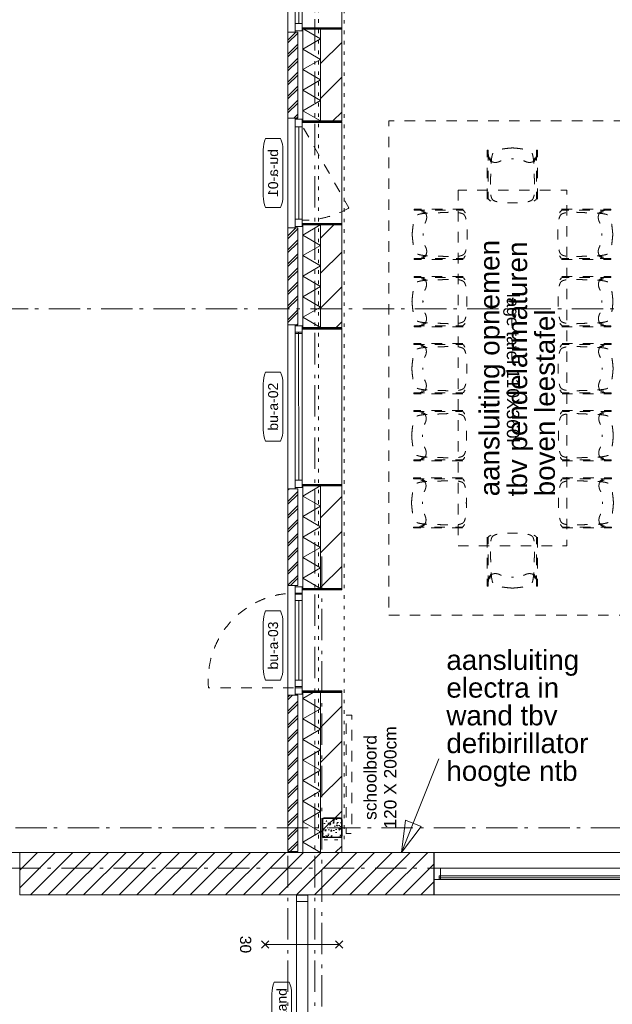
# Model space of a CAD drawing. Header units: millimetres. Extents: x -62314 to 79800, y -34032 to 28340.
# Tile 3 of 85: x -19361 to -13365, y 2989 to 12951. Entities that reach past the tile are written whole.
import ezdxf
from ezdxf.enums import TextEntityAlignment as Align

# ---------------------------------------------------------------- set-up
doc = ezdxf.new("R2010")
doc.units = ezdxf.units.MM
doc.header["$LTSCALE"] = 508
doc.header["$PDMODE"] = 1
doc.header["$PDSIZE"] = -2
for name, pattern in [('Dash Style-1', [0.41664, 0.20828, -0.20836]), ('Dash Style-5', [0.20828, 0.069425, -0.138855]), ('Dash Style-6', [1.04164, 0.625, -0.20828, 0.06943, -0.13893])]:
    doc.linetypes.add(name, pattern=pattern)
doc.layers.get('0').update_dxf_attribs({"lineweight": 0})
doc.layers.get('DEFPOINTS').update_dxf_attribs({"lineweight": 0})
for name, color, linetype, lineweight in [('(00) tekening-aanzicht dorpel', 7, 'Continuous', 0), ('(00) tekening-bovenliggend', 8, 'Dash Style-1', 0), ('(00) tekening-lijn draairichting', 7, 'Dash Style-1', 0), ('(00) tekening-merk kozijn', 40, 'Continuous', 0), ('(00) tekening-stramien-algemeen', 7, 'Dash Style-6', 0), ('(00) tekst-algemeen', 8, 'Continuous', 0), ('(00) tekst-klein', 8, 'Continuous', 0), ('(04) bouwaanvraag-brandweer-WBDBO', 142, 'Dash Style-1', 0), ('(21) buitenwanden-bestaand', 7, 'Continuous', 0), ('(21) buitenwanden-X baksteen_metselwerk', 92, 'Continuous', 0), ('(22) binnenwanden-X kalkzandsteen', 1, 'Continuous', 0), ('(28) hoofddraagconstructie-bovenliggend', 1, 'Dash Style-5', 0), ('(42) binnenwandafwerkingen-R plaatmateriaal algemeen', 12, 'Continuous', 0), ('(8_) losse inventaris-(82) interieur', 1, 'Dash Style-1', 0), ('(__) constructies_materialen-K isolatie', 8, 'Continuous', 0), ('(__) constructies_materialen-q beton', 6, 'Continuous', 0), ('(__) constructies_materialen-Xh2 staalproducten', 1, 'Continuous', 0), ('Dimension', 7, 'Continuous', 0), ('None', 7, 'Continuous', 0)]:
    doc.layers.add(name, color=color, linetype=linetype, lineweight=lineweight)
doc.styles.add('Arial', font='Arial')
doc.styles.add('Helvetica', font='Helvetica')
doc.dimstyles.new('KE __', dxfattribs={"dimtxt": 75.447591, "dimasz": 50.074463, "dimexe": 125, "dimexo": 500, "dimgap": 25, "dimtad": 1, "dimdec": 1, "dimtxsty": 'Arial', "dimblk": 'DOT', "dimblk1": 'DOT', "dimblk2": 'DOT', "dimcen": 0, "dimdle": 100, "dimazin": 0, "dimtfac": 0.8, "dimtdec": 1, "dimtix": 1, "dimtmove": 0, "dimatfit": 0, "dimldrblk": 'DOT', "dimfxl": 150, "dimfxlon": 1, "dimfrac": 2, "dimtolj": 1, "dimarcsym": 0})
pattern_1 = [(45, (163395.98, 42314.6), (70.71068, -70.71068), []), (45, (163410.13, 42300.46), (70.71068, -70.71068), [])]
pattern_2 = [(45, (163395.98, 42314.6), (-176.7767, 176.7767), [])]

# ---------------------------------------------------------------- blocks, each defined once
blk = doc.blocks.new('wdweewdww')
at = {"layer": '(8_) losse inventaris-(82) interieur', "color": 17, "lineweight": 0, "transparency": 33554687, "flags": 128}
for points in [[(-416, 219.3), (-443.2, 235), (-533.6, 254.3), (-535.7, 244.5), (-446.8, 225.6), (-421, 210.7)], [(-533.6, 244.3), (-59.5, 244.3), (-39.9, 244.3), (-32.6, 240.1), (-20.8, 224), (-19.6, 220.2), (-20.3, 218.9), (-35, 204.3), (-27.9, 197.2), (-12.3, 212.8), (-8.7, 219.1), (-11.8, 228.6), (-25.8, 247.7), (-37.2, 254.3), (-59.5, 254.3), (-533.6, 254.3)], [(-533.6, -244.7), (-59.5, -244.7), (-39.9, -244.7), (-32.6, -240.5), (-20.8, -224.4), (-19.6, -220.7), (-20.3, -219.3), (-35, -204.7), (-27.9, -197.6), (-12.3, -213.2), (-8.7, -219.6), (-11.8, -229.1), (-25.8, -248.1), (-37.2, -254.7), (-59.5, -254.7), (-533.6, -254.7)], [(-416, -219.8), (-443.2, -235.5), (-533.6, -254.7), (-535.7, -245), (-446.8, -226), (-421, -211.1)]]:
    blk.add_lwpolyline(points, close=True, dxfattribs=at)
at = {"layer": '(8_) losse inventaris-(82) interieur', "color": 17, "lineweight": 0, "transparency": 33554687}
for points in [[(-555, -0.2), (-542.1, 172.6), (-481.7, 212.5), (-288.1, 219.1), (-81.7, 228.6), (4, 184.2), (0, 0)], [(-418.4, 213.6), (-396, 171.5), (-446.8, 73.1), (-443.6, 0)], [(-555, -0.2), (-542.1, -173.1), (-481.7, -213), (-288.1, -219.6), (-81.7, -229.1), (4, -184.6), (0, -0.4)], [(-418.4, -214), (-396, -171.9), (-446.8, -73.5), (-443.6, -0.5)]]:
    blk.add_open_spline(points, degree=2, dxfattribs=at)
blk = doc.blocks.new('Group-106-1')
at = {"layer": '(8_) losse inventaris-(82) interieur', "color": 17, "transparency": 33554687, "rotation": 180}
for p in [(467, 1363.9), (465.3, 684.9), (463.5, 6), (461.8, -672.9), (460, -1351.8)]:
    blk.add_blockref('wdweewdww', p, dxfattribs=at)
blk = doc.blocks.new('Group-107-1')
at = {"layer": '(8_) losse inventaris-(82) interieur', "color": 17, "transparency": 33554687, "xscale": -1, "rotation": 180}
for p in [(-467, 1363.9), (-465.3, 684.9), (-463.5, 6), (-461.8, -672.9), (-460, -1351.8)]:
    blk.add_blockref('wdweewdww', p, dxfattribs=at)
blk = doc.blocks.new('hoeten tafel')
at = {"layer": '(8_) losse inventaris-(82) interieur', "color": 17, "lineweight": 0, "transparency": 33554687, "flags": 128}
blk.add_lwpolyline([(550, -1800), (550, 1800), (-550, 1800), (-550, -1800)], close=True, dxfattribs=at)
at = {"layer": '(8_) losse inventaris-(82) interieur', "color": 17, "transparency": 33554687, "xscale": -1, "rotation": 89.99999999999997}
blk.add_blockref('wdweewdww', (-0.1, 1672), dxfattribs=at)
at = {"layer": '(8_) losse inventaris-(82) interieur', "color": 17}
for name in ['Group-107-1', 'Group-106-1']:
    blk.add_blockref(name, (0, 0), dxfattribs=at)
at = {"layer": '(8_) losse inventaris-(82) interieur', "color": 17, "transparency": 33554687, "rotation": 90.00000000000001}
blk.add_blockref('wdweewdww', (-0.1, -1672), dxfattribs=at)
at = {"layer": '(8_) losse inventaris-(82) interieur', "color": 17, "insert": (13.1, 0), "char_height": 125.746, "attachment_point": 5, "rotation": 90, "line_spacing_factor": 0.963327, "style": 'Arial'}
blk.add_mtext('lage tafel 110X360l', dxfattribs=at)
blk = doc.blocks.new('Group-108-1')
at = {"layer": '(8_) losse inventaris-(82) interieur', "color": 17, "transparency": 33554687, "rotation": 180}
blk.add_blockref('hoeten tafel', (-177770.9, -32887.8), dxfattribs=at)
blk = doc.blocks.new('Group-109-1')
at = {"layer": '(8_) losse inventaris-(82) interieur', "color": 17, "transparency": 33554687}
blk.add_blockref('Group-108-1', (0, 0), dxfattribs=at)
blk = doc.blocks.new('Group-121-1')
at = {"layer": '(8_) losse inventaris-(82) interieur', "color": 17, "lineweight": 0, "transparency": 33554687, "flags": 128}
for points in [[(-179020.9, -35387.8), (-176520.9, -35387.8), (-176520.9, -30387.8), (-179020.9, -30387.8)], [(-179454.9, -36398.5), (-179394.9, -36398.5), (-179394.9, -37598.5), (-179454.9, -37598.5)]]:
    blk.add_lwpolyline(points, close=True, dxfattribs=at)
at = {"layer": '(8_) losse inventaris-(82) interieur', "color": 17, "transparency": 33554687}
blk.add_blockref('Group-109-1', (0, 0), dxfattribs=at)
at = {"layer": '(8_) losse inventaris-(82) interieur', "color": 17, "insert": (-179107.9, -37030.4), "char_height": 125.746, "width": 1068.871, "attachment_point": 5, "rotation": 90, "line_spacing_factor": 0.963327, "style": 'Arial'}
blk.add_mtext('schoolbord 120 X 200cm', dxfattribs=at)
blk = doc.blocks.new('Isolatie Object-8')
at = {"layer": '(__) constructies_materialen-K isolatie', "color": 2, "lineweight": 0, "transparency": 33554687, "flags": 128}
blk.add_lwpolyline([(0, 90), (928, 90), (928, -90), (0, -90)], close=True, dxfattribs=at)
blk.add_lwpolyline([(0, -90), (103.9, 90), (207.8, -90), (207.8, -90), (311.8, 90), (415.7, -90), (415.7, -90), (519.6, 90), (623.5, -90), (623.5, -90), (727.5, 90), (831.4, -90), (928, 77.3)], dxfattribs=at)
blk = doc.blocks.new('stadsmuur bestaand 00')
at = {"layer": '(21) buitenwanden-bestaand', "linetype": 'Continuous', "lineweight": 0, "transparency": 33554687}
h = blk.add_hatch(dxfattribs=at)
h.set_pattern_fill('Brick', style=0, pattern_type=2)
h.set_pattern_definition([(45, (0, 0), (-89.8026, 89.8026), [])])
h.paths.add_polyline_path([(3847.6, -270), (3847.6, 160), (-344.5, 160), (-344.5, -270)])
at = {"layer": '(00) tekening-bovenliggend', "color": 17, "lineweight": 0, "transparency": 33554687, "flags": 128}
blk.add_lwpolyline([(7106.3, -270), (7106.3, 160), (3848.3, 160), (3848.3, -270)], close=True, dxfattribs=at)
at = {"layer": '(21) buitenwanden-bestaand', "color": 1, "lineweight": 0, "transparency": 33554687, "flags": 128}
blk.add_lwpolyline([(3847.6, -270), (3847.6, 160), (-344.5, 160), (-344.5, -270)], close=True, dxfattribs=at)
blk = doc.blocks.new('00-merk kozijn')
at = {"layer": '(00) tekening-merk kozijn', "color": 2, "lineweight": 0, "transparency": 33554687, "flags": 128}
blk.add_lwpolyline([(233.3, 50, 0.105357), (349.4, 74.7), (350, 75), (350, 225), (349.4, 225.3, 0.105357), (233.3, 250), (-233.3, 250, 0.105357), (-349.4, 225.3), (-350, 225), (-350, 75), (-349.4, 74.7, 0.105357), (-233.3, 50)], format="xyb", close=True, dxfattribs=at)
at = {"layer": 'None', "color": 2, "linetype": 'Continuous', "lineweight": 0, "transparency": 33554687}
blk.add_point((0, 0), dxfattribs=at)
at = {"layer": '(00) tekening-merk kozijn', "color": 2, "transparency": 33554687, "style": 'Arial'}
blk.add_attdef('MERK', text='', height=100.6, dxfattribs=at).set_placement((0, 149.9), align=Align.MIDDLE_CENTER)
blk = doc.blocks.new('Group-161-1')
at = {"layer": 'None', "color": 17, "lineweight": 0, "transparency": 33554687, "flags": 128}
for points in [[(-179955.7, -40682.6), (-179955.7, -38219.7), (-179841.7, -38219.7), (-179841.7, -40682.6)], [(-179955.7, -38286.7), (-179955.7, -38219.7), (-179841.7, -38219.7), (-179841.7, -38286.7)], [(-179955.7, -39484.7), (-179955.7, -39417.7), (-179841.7, -39417.7), (-179841.7, -39484.7)], [(-179955.5, -40682.6), (-179955.5, -40615.6), (-179841.5, -40615.6), (-179841.5, -40682.6)]]:
    blk.add_lwpolyline(points, close=True, dxfattribs=at)
at = {"layer": '(00) tekening-merk kozijn', "color": 1, "transparency": 33554687, "rotation": 90}
blk.add_blockref('00-merk kozijn', (-179955.7, -39451.2), dxfattribs=at).add_auto_attribs({'MERK': 'bestaand'})
blk = doc.blocks.new('Group-96-1')
at = {"layer": '(04) bouwaanvraag-brandweer-WBDBO', "color": 1, "lineweight": 0, "transparency": 33554687}
for p, q in [((37.5, 412.5), (-37.5, 337.5)), ((37.5, 337.5), (-37.5, 412.5))]:
    blk.add_line(p, q, dxfattribs=at)
blk = doc.blocks.new('Group-97-1')
at = {"layer": '(04) bouwaanvraag-brandweer-WBDBO', "color": 1, "lineweight": 0, "transparency": 33554687}
for p, q in [((37.5, -412.5), (-37.5, -337.5)), ((37.5, -337.5), (-37.5, -412.5))]:
    blk.add_line(p, q, dxfattribs=at)
blk = doc.blocks.new('brand-30 wbdbo')
at = {"layer": '(04) bouwaanvraag-brandweer-WBDBO', "color": 1, "linetype": 'Continuous', "lineweight": 0, "transparency": 33554687}
blk.add_line((0, 375), (0, -375), dxfattribs=at)
at = {"layer": 'None', "color": 2, "linetype": 'Continuous', "lineweight": 0, "transparency": 33554687}
blk.add_point((0, 0), dxfattribs=at)
at = {"layer": '(04) bouwaanvraag-brandweer-WBDBO', "color": 1, "transparency": 33554687}
for name in ['Group-96-1', 'Group-97-1']:
    blk.add_blockref(name, (0, 0), dxfattribs=at)
at = {"layer": '(04) bouwaanvraag-brandweer-WBDBO', "color": 1, "transparency": 33554687, "insert": (0, -630.6), "char_height": 113.17, "attachment_point": 8, "line_spacing_factor": 0.963327, "style": 'Arial'}
blk.add_mtext('30', dxfattribs=at)
blk = doc.blocks.new('Isolatie Object-11')
at = {"layer": '(__) constructies_materialen-K isolatie', "color": 2, "lineweight": 0, "transparency": 33554687, "flags": 128}
blk.add_lwpolyline([(0, 90), (1619.3, 90), (1619.3, -90), (0, -90)], close=True, dxfattribs=at)
blk.add_lwpolyline([(0, -90), (103.9, 90), (207.8, -90), (207.8, -90), (311.8, 90), (415.7, -90), (415.7, -90), (519.6, 90), (623.5, -90), (623.5, -90), (727.5, 90), (831.4, -90), (831.4, -90), (935.3, 90), (1039.2, -90), (1039.2, -90), (1143.2, 90), (1247.1, -90), (1247.1, -90), (1351, 90), (1454.9, -90), (1558.8, 90), (1619.3, -14.8)], dxfattribs=at)
blk = doc.blocks.new('Isolatie Object-12')
at = {"layer": '(__) constructies_materialen-K isolatie', "color": 2, "lineweight": 0, "transparency": 33554687, "flags": 128}
blk.add_lwpolyline([(0, 90), (1038, 90), (1038, -90), (0, -90)], close=True, dxfattribs=at)
blk.add_lwpolyline([(0, -90), (103.9, 90), (207.8, -90), (207.8, -90), (311.8, 90), (415.7, -90), (415.7, -90), (519.6, 90), (623.5, -90), (623.5, -90), (727.5, 90), (831.4, -90), (935.3, 90), (1038, -87.9)], dxfattribs=at)
blk = doc.blocks.new('Isolatie Object-13')
at = {"layer": '(__) constructies_materialen-K isolatie', "color": 2, "lineweight": 0, "transparency": 33554687, "flags": 128}
blk.add_lwpolyline([(0, 90), (1038, 90), (1038, -90), (0, -90)], close=True, dxfattribs=at)
blk.add_lwpolyline([(0, -90), (103.9, 90), (207.8, -90), (207.8, -90), (311.8, 90), (415.7, -90), (415.7, -90), (519.6, 90), (623.5, -90), (623.5, -90), (727.5, 90), (831.4, -90), (935.3, 90), (1038, -87.9)], dxfattribs=at)
blk = doc.blocks.new('kozijn aansluiting-hoek zonder lijst')
at = {"layer": '(42) binnenwandafwerkingen-R plaatmateriaal algemeen', "color": 17, "lineweight": 0, "transparency": 33554687, "flags": 128}
blk.add_lwpolyline([(-32, 469), (-22, 469), (-22, 75), (-32, 75)], close=True, dxfattribs=at)
at = {"layer": 'None', "color": 17, "lineweight": 0, "transparency": 33554687}
blk.add_line((-17, 255), (-17, 469), dxfattribs=at)
at = {"layer": 'None', "color": 17, "lineweight": 0, "transparency": 33554687, "flags": 128}
blk.add_lwpolyline([(-76, 70), (0, 70), (0, 0), (-76, 0)], close=True, dxfattribs=at)
at = {"layer": 'None', "color": 2, "linetype": 'Continuous', "lineweight": 0, "transparency": 33554687}
for p in [(0, 0), (12, -75)]:
    blk.add_point(p, dxfattribs=at)
blk = doc.blocks.new('bu-a-02 plt')
at = {"layer": 'None', "color": 17, "lineweight": 0, "transparency": 33554687}
blk.add_line((88, 210), (1584, 212.5), dxfattribs=at)
at = {"layer": 'None', "color": 17, "lineweight": 0, "transparency": 33554687, "flags": 128}
for points in [[(0, 320), (1660, 320), (1660, 245), (0, 245)], [(88, 245), (1584, 245), (1584, 175), (88, 175)], [(44, 175), (1616, 175), (1616, -224), (44, -224)]]:
    blk.add_lwpolyline(points, close=True, dxfattribs=at)
at = {"layer": 'None', "color": 2, "linetype": 'Continuous', "lineweight": 0, "transparency": 33554687}
blk.add_point((0, 0), dxfattribs=at)
at = {"layer": '(00) tekst-algemeen', "color": 17, "transparency": 33554687}
blk.add_blockref('00-merk kozijn', (830, 320), dxfattribs=at).add_auto_attribs({'MERK': 'bu-a-02'})
at = {"layer": 'None', "color": 17, "transparency": 33554687, "rotation": 180}
blk.add_blockref('kozijn aansluiting-hoek zonder lijst', (12, 245), dxfattribs=at)
at = {"layer": 'None', "color": 17, "transparency": 33554687, "xscale": -1, "rotation": 180}
blk.add_blockref('kozijn aansluiting-hoek zonder lijst', (1648, 245), dxfattribs=at)
blk = doc.blocks.new('bu-a-01 plt (2D)')
at = {"layer": '(00) tekening-lijn draairichting', "color": 17, "lineweight": 0, "transparency": 33554687, "flags": 128}
blk.add_lwpolyline([(909.1, -297.9, 0.12979), (1034, 175), (76, 175)], format="xyb", close=True, dxfattribs=at)
at = {"layer": 'None', "color": 17, "lineweight": 0, "transparency": 33554687}
blk.add_line((1022, 210), (88, 210), dxfattribs=at)
at = {"layer": 'None', "color": 17, "lineweight": 0, "transparency": 33554687, "flags": 128}
for points in [[(0, 320), (1110, 320), (1110, 245), (0, 245)], [(88, 245), (1022, 245), (1022, 175), (88, 175)], [(44, 175), (1066, 175), (1066, -224), (44, -224)]]:
    blk.add_lwpolyline(points, close=True, dxfattribs=at)
at = {"layer": '(00) tekst-algemeen', "color": 17, "transparency": 33554687}
blk.add_blockref('00-merk kozijn', (555, 320), dxfattribs=at).add_auto_attribs({'MERK': 'bu-a-01'})
at = {"layer": 'None', "color": 17, "transparency": 33554687, "rotation": 180}
blk.add_blockref('kozijn aansluiting-hoek zonder lijst', (12, 245), dxfattribs=at)
blk.add_blockref('kozijn aansluiting-hoek zonder lijst', (12, 245), dxfattribs=at)
at = {"layer": 'None', "color": 17, "transparency": 33554687, "xscale": -1, "rotation": 180}
blk.add_blockref('kozijn aansluiting-hoek zonder lijst', (1098, 245), dxfattribs=at)
blk.add_blockref('kozijn aansluiting-hoek zonder lijst', (1098, 245), dxfattribs=at)
blk = doc.blocks.new('Group-168-1')
at = {"layer": '(00) tekening-lijn draairichting', "color": 17, "lineweight": 0, "transparency": 33554687, "flags": 128}
blk.add_lwpolyline([(76, 469), (1034, 469, 0.439715), (76, 1347.7)], format="xyb", close=True, dxfattribs=at)
at = {"layer": 'None', "color": 17, "lineweight": 0, "transparency": 33554687}
blk.add_line((152, 434), (958, 434), dxfattribs=at)
at = {"layer": 'None', "color": 17, "lineweight": 0, "transparency": 33554687, "flags": 128}
for points in [[(0, 544), (1110, 544), (1110, 469), (0, 469)], [(152, 469), (152, 399), (76, 399), (76, 469)], [(152, 469), (958, 469), (958, 399), (152, 399)], [(1034, 469), (1034, 399), (958, 399), (958, 469)]]:
    blk.add_lwpolyline(points, close=True, dxfattribs=at)
at = {"layer": 'None', "color": 2, "linetype": 'Continuous', "lineweight": 0, "transparency": 33554687}
blk.add_point((0, 0), dxfattribs=at)
at = {"layer": '(00) tekst-algemeen', "color": 17, "transparency": 33554687}
blk.add_blockref('00-merk kozijn', (503.8, 544), dxfattribs=at).add_auto_attribs({'MERK': 'bu-a-03'})
at = {"layer": 'None', "color": 17, "transparency": 33554687, "rotation": 180}
blk.add_blockref('kozijn aansluiting-hoek zonder lijst', (12, 469), dxfattribs=at)
at = {"layer": 'None', "color": 17, "transparency": 33554687, "xscale": -1, "rotation": 180}
blk.add_blockref('kozijn aansluiting-hoek zonder lijst', (1098, 469), dxfattribs=at)
blk = doc.blocks.new('bu-a-03')
at = {"layer": 'None', "color": 17, "transparency": 33554687}
blk.add_blockref('Group-168-1', (0, 0), dxfattribs=at)
blk = doc.blocks.new('kolom 200x200x6.3-staal-beton')
at = {"layer": '(__) constructies_materialen-q beton', "linetype": 'Continuous', "lineweight": 0, "transparency": 33554687}
h = blk.add_hatch(dxfattribs=at)
h.set_pattern_fill('(__)q beton gewapend fijn 1_5', color=253, style=0, pattern_type=2)
h.set_pattern_definition([(95, (0, 0), (77.05, 64.654), [10.477, -115.252])])
edge = h.paths.add_edge_path()
edge.add_line((-93.7, 85), (-93.7, -85))
edge.add_arc((-85, -85), 8.7, 180, 270)
edge.add_line((-85, -93.7), (85, -93.7))
edge.add_arc((85, -85), 8.7, 270, 360)
edge.add_line((93.7, -85), (93.7, 85))
edge.add_arc((85, 85), 8.7, 0, 90)
edge.add_line((85, 93.7), (-85, 93.7))
edge.add_arc((-85, 85), 8.7, 90, 180)
edge.add_line((-93.7, 85), (-93.7, 85))
h = blk.add_hatch(dxfattribs=at)
h.set_pattern_fill('(__)q beton gewapend fijn 1_5-1', color=8, style=0, pattern_type=2)
h.set_pattern_definition([(40, (0, 0), (-88.01, 60.6), [8.38, -92.2]), (145.45, (6.42, 5.39), (-10.96, 125.25), [8.905, -97.95]), (91.18, (-19.76, 19.76), (121.78, 89.07), [15.716, -172.88]), (141.64, (-9.61, 27.18), (-3.9, 188.55), [13.36, -146.924]), (36.18, (-19.76, 19.76), (-3.9, 188.55), [12.57, -138.3]), (66, (-4.94, 24.696), (98.736, 19.192), [10.477, -115.252]), (11, (-4.94, 24.7), (-47.6, 95.67), [8.38, -92.2]), (116.45, (3.29, 26.295), (51.14, 114.86), [8.905, -97.95]), (82.5, (0, 0), (-31.683, 34.085), [0.01, -277.224]), (82.5, (302.015, 2294.028), (-31.683, 34.0854), [0.011, -277.2237]), (82.5, (302.05, 2294.305), (-31.683, 34.0854), [0.011, -277.2237]), (82.5, (612.402, 4651.658), (-31.683, 34.08538), [0.011, -277.2237]), (82.5, (612.44, 4651.935), (-31.683, 34.08538), [0.011, -277.2237]), (52.5, (0, 0), (-12.974, 64.948), [0.01, -177.618]), (52.5, (825.335, 1075.597), (-12.9744, 64.9479), [0.011, -177.6175]), (52.5, (825.505, 1075.82), (-12.9744, 64.9479), [0.011, -177.6175]), (52.5, (2201.67, 2869.27), (-12.97435, 64.94785), [0.011, -177.6175]), (52.5, (2201.84, 2869.493), (-12.97435, 64.94785), [0.011, -177.6175]), (12.5, (-22.03, -22.03), (54.96, 50.504), [0.01, -288.47]), (12.5, (844.31, 170.034), (54.9603, 50.5044), [0.011, -288.4695]), (12.5, (844.584, 170.095), (54.9603, 50.5044), [0.011, -288.4695]), (12.5, (3546.987, 769.203), (54.96032, 50.5044), [0.011, -288.4695]), (12.5, (3547.26, 769.264), (54.96032, 50.5044), [0.011, -288.4695]), (2.5, (-31.91, -31.91), (47.72, 67.497), [0.01, -220.436]), (2.5, (1120.5, 18.41), (47.72, 67.4973), [0.011, -220.436]), (2.5, (1120.78, 18.42), (47.72, 67.4973), [0.011, -220.436]), (2.5, (2957.37, 98.61), (47.7201, 67.4973), [0.011, -220.4356]), (2.5, (2957.65, 98.62), (47.7201, 67.4973), [0.011, -220.4356])])
edge = h.paths.add_edge_path()
edge.add_line((-93.7, 85), (-93.7, -85))
edge.add_arc((-85, -85), 8.7, 180, 270)
edge.add_line((-85, -93.7), (85, -93.7))
edge.add_arc((85, -85), 8.7, 270, 360)
edge.add_line((93.7, -85), (93.7, 85))
edge.add_arc((85, 85), 8.7, 0, 90)
edge.add_line((85, 93.7), (-85, 93.7))
edge.add_arc((-85, 85), 8.7, 90, 180)
edge.add_line((-93.7, 85), (-93.7, 85))
at = {"layer": '(__) constructies_materialen-q beton', "color": 5, "lineweight": 0, "transparency": 33554687, "flags": 128}
blk.add_lwpolyline([(-93.7, 85), (-93.7, -85, 0.414214), (-85, -93.7), (85, -93.7, 0.414214), (93.7, -85), (93.7, 85, 0.414214), (85, 93.7), (-85, 93.7, 0.414214), (-93.7, 85)], format="xyb", close=True, dxfattribs=at)
at = {"layer": '(__) constructies_materialen-Xh2 staalproducten', "color": 3, "lineweight": 0, "transparency": 33554687, "flags": 128}
for points in [[(85, 100), (-85, 100, 0.414214), (-100, 85), (-100, -85, 0.414214), (-85, -100), (85, -100, 0.414214), (100, -85), (100, 85, 0.414214), (85, 100)], [(-93.7, 85, -0.414214), (-85, 93.7), (85, 93.7, -0.414214), (93.7, 85), (93.7, -85, -0.414214), (85, -93.7), (-85, -93.7, -0.414214), (-93.7, -85)]]:
    blk.add_lwpolyline(points, format="xyb", close=True, dxfattribs=at)
at = {"layer": 'None', "color": 2, "linetype": 'Continuous', "lineweight": 0, "transparency": 33554687}
blk.add_point((0, 0), dxfattribs=at)
blk = doc.blocks.new('Group-172-1')
at = {"layer": '(28) hoofddraagconstructie-bovenliggend', "color": 2, "lineweight": 0, "transparency": 33554687, "flags": 128}
blk.add_lwpolyline([(249.6, 15530.5), (509.6, 15530.5), (509.6, -122.5), (249.6, -122.5)], close=True, dxfattribs=at)
at = {"layer": 'None', "color": 17, "transparency": 33554687}
blk.add_blockref('kolom 200x200x6.3-staal-beton', (387, 0.2), dxfattribs=at)
blk = doc.blocks.new('constructie laagbouw basis-blok a')
at = {"layer": 'None', "color": 17, "transparency": 33554687}
blk.add_blockref('Group-172-1', (0, 0), dxfattribs=at)
blk = doc.blocks.new('constructie laagbouw 00 totaal')
at = {"layer": 'None', "color": 17, "transparency": 33554687}
blk.add_blockref('constructie laagbouw basis-blok a', (-17191.5, -7733), dxfattribs=at)
blk = doc.blocks.new('_Dot')
at = {"color": 0, "linetype": 'ByBlock', "lineweight": -2}
blk.add_line((-0.5, 0), (-1, 0), dxfattribs=at)
at = {"color": 0, "linetype": 'ByBlock', "const_width": 0.5}
blk.add_lwpolyline([(-0.25, 0, 1), (0.25, 0, 1)], format="xyb", close=True, dxfattribs=at)
blk = doc.blocks.new('*D327')
at = {"layer": 'DEFPOINTS', "color": 0, "transparency": 33554687}
for p in [(-16647.3, 14485.4), (-20866.2, 12825.4), (-16647.3, 12825.4)]:
    blk.add_point(p, dxfattribs=at)
at = {"layer": 'Dimension', "color": 0, "lineweight": -2, "transparency": 33554687}
for p, q in [((-20716.2, 14485.4), (-20991.2, 14485.4)), ((-20866.2, 14435.3), (-20866.2, 12875.4)), ((-20716.2, 12825.4), (-20991.2, 12825.4))]:
    blk.add_line(p, q, dxfattribs=at)
at = {"layer": 'Dimension', "color": 0, "lineweight": -2, "xscale": 50.07446289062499, "yscale": 50.07446289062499, "zscale": 50.07446289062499}
for p, rotation in [((-20866.2, 14485.4), 90), ((-20866.2, 12825.4), 270)]:
    blk.add_blockref('_Dot', p, dxfattribs=dict(at, rotation=rotation))
at = {"layer": 'Dimension', "color": 0, "lineweight": 0, "transparency": 33554687, "insert": (-20966.6, 13655.4), "char_height": 150.9, "attachment_point": 5, "rotation": 90, "style": 'Helvetica'}
blk.add_mtext('\\A1;1660', dxfattribs=at)
blk = doc.blocks.new('*D328')
at = {"layer": 'DEFPOINTS', "color": 0, "transparency": 33554687}
for p in [(-20866.2, 12825.4), (-16647.3, 12825.4), (-16647.3, 11955.4)]:
    blk.add_point(p, dxfattribs=at)
at = {"layer": 'Dimension', "color": 0, "lineweight": -2, "transparency": 33554687}
for p, q in [((-20716.2, 12825.4), (-20991.2, 12825.4)), ((-20866.2, 12005.4), (-20866.2, 12775.3)), ((-20716.2, 11955.4), (-20991.2, 11955.4))]:
    blk.add_line(p, q, dxfattribs=at)
at = {"layer": 'Dimension', "color": 0, "lineweight": -2, "xscale": 50.07446289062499, "yscale": 50.07446289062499, "zscale": 50.07446289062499}
for p, rotation in [((-20866.2, 12825.4), 90), ((-20866.2, 11955.4), 270)]:
    blk.add_blockref('_Dot', p, dxfattribs=dict(at, rotation=rotation))
at = {"layer": 'Dimension', "color": 0, "lineweight": 0, "transparency": 33554687, "insert": (-20966.6, 12390.4), "char_height": 150.9, "attachment_point": 5, "rotation": 90, "style": 'Helvetica'}
blk.add_mtext('\\A1;870', dxfattribs=at)
blk = doc.blocks.new('*D329')
at = {"layer": 'DEFPOINTS', "color": 0, "transparency": 33554687}
for p in [(-16647.3, 11955.4), (-20866.2, 10845.4), (-16647.3, 10845.4)]:
    blk.add_point(p, dxfattribs=at)
at = {"layer": 'Dimension', "color": 0, "lineweight": -2, "transparency": 33554687}
for p, q in [((-20716.2, 11955.4), (-20991.2, 11955.4)), ((-20866.2, 11905.3), (-20866.2, 10895.4)), ((-20716.2, 10845.4), (-20991.2, 10845.4))]:
    blk.add_line(p, q, dxfattribs=at)
at = {"layer": 'Dimension', "color": 0, "lineweight": -2, "xscale": 50.07446289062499, "yscale": 50.07446289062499, "zscale": 50.07446289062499}
for p, rotation in [((-20866.2, 11955.4), 90), ((-20866.2, 10845.4), 270)]:
    blk.add_blockref('_Dot', p, dxfattribs=dict(at, rotation=rotation))
at = {"layer": 'Dimension', "color": 0, "lineweight": 0, "transparency": 33554687, "insert": (-20966.6, 11400.4), "char_height": 150.9, "attachment_point": 5, "rotation": 90, "style": 'Helvetica'}
blk.add_mtext('\\A1;1110', dxfattribs=at)
blk = doc.blocks.new('*D330')
at = {"layer": 'DEFPOINTS', "color": 0, "transparency": 33554687}
for p in [(-20866.2, 10845.4), (-16647.3, 10845.4), (-16647.3, 9865.4)]:
    blk.add_point(p, dxfattribs=at)
at = {"layer": 'Dimension', "color": 0, "lineweight": -2, "transparency": 33554687}
for p, q in [((-20716.2, 10845.4), (-20991.2, 10845.4)), ((-20866.2, 9915.4), (-20866.2, 10795.3)), ((-20716.2, 9865.4), (-20991.2, 9865.4))]:
    blk.add_line(p, q, dxfattribs=at)
at = {"layer": 'Dimension', "color": 0, "lineweight": -2, "xscale": 50.07446289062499, "yscale": 50.07446289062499, "zscale": 50.07446289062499}
for p, rotation in [((-20866.2, 10845.4), 90), ((-20866.2, 9865.4), 270)]:
    blk.add_blockref('_Dot', p, dxfattribs=dict(at, rotation=rotation))
at = {"layer": 'Dimension', "color": 0, "lineweight": 0, "transparency": 33554687, "insert": (-20966.6, 10355.4), "char_height": 150.9, "attachment_point": 5, "rotation": 90, "style": 'Helvetica'}
blk.add_mtext('\\A1;980', dxfattribs=at)
blk = doc.blocks.new('*D331')
at = {"layer": 'DEFPOINTS', "color": 0, "transparency": 33554687}
for p in [(-16647.3, 9865.4), (-20866.2, 8205.4), (-16647.3, 8205.4)]:
    blk.add_point(p, dxfattribs=at)
at = {"layer": 'Dimension', "color": 0, "lineweight": -2, "transparency": 33554687}
for p, q in [((-20716.2, 9865.4), (-20991.2, 9865.4)), ((-20866.2, 9815.3), (-20866.2, 8255.4)), ((-20716.2, 8205.4), (-20991.2, 8205.4))]:
    blk.add_line(p, q, dxfattribs=at)
at = {"layer": 'Dimension', "color": 0, "lineweight": -2, "xscale": 50.07446289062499, "yscale": 50.07446289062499, "zscale": 50.07446289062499}
for p, rotation in [((-20866.2, 9865.4), 90), ((-20866.2, 8205.4), 270)]:
    blk.add_blockref('_Dot', p, dxfattribs=dict(at, rotation=rotation))
at = {"layer": 'Dimension', "color": 0, "lineweight": 0, "transparency": 33554687, "insert": (-20966.6, 9035.4), "char_height": 150.9, "attachment_point": 5, "rotation": 90, "style": 'Helvetica'}
blk.add_mtext('\\A1;1660', dxfattribs=at)
blk = doc.blocks.new('*D332')
at = {"layer": 'DEFPOINTS', "color": 0, "transparency": 33554687}
for p in [(-20866.2, 8205.4), (-16647.3, 8205.4), (-16647.3, 7235.4)]:
    blk.add_point(p, dxfattribs=at)
at = {"layer": 'Dimension', "color": 0, "lineweight": -2, "transparency": 33554687}
for p, q in [((-20716.2, 8205.4), (-20991.2, 8205.4)), ((-20866.2, 7285.4), (-20866.2, 8155.3)), ((-20716.2, 7235.4), (-20991.2, 7235.4))]:
    blk.add_line(p, q, dxfattribs=at)
at = {"layer": 'Dimension', "color": 0, "lineweight": -2, "xscale": 50.07446289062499, "yscale": 50.07446289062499, "zscale": 50.07446289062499}
for p, rotation in [((-20866.2, 8205.4), 90), ((-20866.2, 7235.4), 270)]:
    blk.add_blockref('_Dot', p, dxfattribs=dict(at, rotation=rotation))
at = {"layer": 'Dimension', "color": 0, "lineweight": 0, "transparency": 33554687, "insert": (-20966.6, 7720.4), "char_height": 150.9, "attachment_point": 5, "rotation": 90, "style": 'Helvetica'}
blk.add_mtext('\\A1;970', dxfattribs=at)
blk = doc.blocks.new('*D333')
at = {"layer": 'DEFPOINTS', "color": 0, "transparency": 33554687}
for p in [(-16647.3, 7225.4), (-20866.2, 6115.4), (-16647.3, 6115.4)]:
    blk.add_point(p, dxfattribs=at)
at = {"layer": 'Dimension', "color": 0, "lineweight": -2, "transparency": 33554687}
for p, q in [((-20716.2, 7225.4), (-20991.2, 7225.4)), ((-20866.2, 7175.3), (-20866.2, 6165.4)), ((-20716.2, 6115.4), (-20991.2, 6115.4))]:
    blk.add_line(p, q, dxfattribs=at)
at = {"layer": 'Dimension', "color": 0, "lineweight": -2, "xscale": 50.07446289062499, "yscale": 50.07446289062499, "zscale": 50.07446289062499}
for p, rotation in [((-20866.2, 7225.4), 90), ((-20866.2, 6115.4), 270)]:
    blk.add_blockref('_Dot', p, dxfattribs=dict(at, rotation=rotation))
at = {"layer": 'Dimension', "color": 0, "lineweight": 0, "transparency": 33554687, "insert": (-20966.6, 6670.4), "char_height": 150.9, "attachment_point": 5, "rotation": 90, "style": 'Helvetica'}
blk.add_mtext('\\A1;1110', dxfattribs=at)
blk = doc.blocks.new('*D334')
at = {"layer": 'DEFPOINTS', "color": 0, "transparency": 33554687}
for p in [(-20866.2, 6115.4), (-16647.3, 6115.4), (-16647.3, 4535)]:
    blk.add_point(p, dxfattribs=at)
at = {"layer": 'Dimension', "color": 0, "lineweight": -2, "transparency": 33554687}
for p, q in [((-20716.2, 6115.4), (-20991.2, 6115.4)), ((-20866.2, 4585.1), (-20866.2, 6065.3)), ((-20716.2, 4535), (-20991.2, 4535))]:
    blk.add_line(p, q, dxfattribs=at)
at = {"layer": 'Dimension', "color": 0, "lineweight": -2, "xscale": 50.07446289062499, "yscale": 50.07446289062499, "zscale": 50.07446289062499}
for p, rotation in [((-20866.2, 6115.4), 90), ((-20866.2, 4535), 270)]:
    blk.add_blockref('_Dot', p, dxfattribs=dict(at, rotation=rotation))
at = {"layer": 'Dimension', "color": 0, "lineweight": 0, "transparency": 33554687, "insert": (-20966.6, 5325.2), "char_height": 150.9, "attachment_point": 5, "rotation": 90, "style": 'Helvetica'}
blk.add_mtext('\\A1;1580', dxfattribs=at)
blk = doc.blocks.new('*D364')
at = {"layer": 'DEFPOINTS', "color": 0, "transparency": 33554687}
for p in [(-20866.2, 4535), (-16647.3, 4535), (-16647.3, 4524.9)]:
    blk.add_point(p, dxfattribs=at)
at = {"layer": 'Dimension', "color": 0, "lineweight": -2, "transparency": 33554687}
for p, q in [((-20866.2, 4585.1), (-20866.2, 4635.2)), ((-20716.2, 4535), (-20991.2, 4535)), ((-20716.2, 4524.9), (-20991.2, 4524.9)), ((-20866.2, 4524.9), (-20866.2, 4535)), ((-20866.2, 4474.8), (-20866.2, 4424.7))]:
    blk.add_line(p, q, dxfattribs=at)
at = {"layer": 'Dimension', "color": 0, "lineweight": -2, "xscale": 50.07446289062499, "yscale": 50.07446289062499, "zscale": 50.07446289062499}
for p, rotation in [((-20866.2, 4535), 270), ((-20866.2, 4524.9), 90)]:
    blk.add_blockref('_Dot', p, dxfattribs=dict(at, rotation=rotation))
at = {"layer": 'Dimension', "color": 0, "lineweight": 0, "transparency": 33554687, "insert": (-20966.6, 4529.9), "char_height": 150.9, "attachment_point": 5, "rotation": 90, "style": 'Helvetica'}
blk.add_mtext('\\A1;10', dxfattribs=at)
blk = doc.blocks.new('bi-c-08 plt')
at = {"layer": '(00) tekening-aanzicht dorpel', "color": 2, "lineweight": 0, "transparency": 33554687, "flags": 128}
blk.add_lwpolyline([(0.7, 157.8), (3258.7, 157.8), (3258.7, -272), (0.7, -272)], close=True, dxfattribs=at)
at = {"layer": '(00) tekening-lijn draairichting', "color": 17, "lineweight": 0, "transparency": 33554687, "flags": 128}
blk.add_lwpolyline([(2276.7, -114), (2276.7, -1044), (2306.7, -1044, 0.414214), (3206.7, -144), (3206.7, -114)], format="xyb", close=True, dxfattribs=at)
at = {"layer": 'None', "color": 17, "lineweight": 0, "transparency": 33554687}
for p, q in [((3191.7, 0), (3448.3, 0)), ((52.7, -99), (52.7, -114)), ((2216.7, -99), (2216.7, -114))]:
    blk.add_line(p, q, dxfattribs=at)
at = {"layer": 'None', "color": 17, "lineweight": 0, "transparency": 33554687, "flags": 128}
for points in [[(0.7, 0), (3258.7, 0), (3258.7, -114), (0.7, -114)], [(2201.7, 0), (2291.7, 0), (2291.7, -114), (2201.7, -114)], [(3191.7, 0), (3258.7, 0), (3258.7, -114), (3191.7, -114)], [(0.7, 0), (67.7, 0), (67.7, -114), (0.7, -114)], [(52.7, -79), (2216.7, -79), (2216.7, -99), (52.7, -99)], [(2276.7, -74), (3206.7, -74), (3206.7, -114), (2276.7, -114)]]:
    blk.add_lwpolyline(points, close=True, dxfattribs=at)
at = {"layer": '(00) tekening-merk kozijn', "color": 1, "transparency": 33554687}
ref = blk.add_blockref('00-merk kozijn', (2741.7, -114), dxfattribs=dict(at, xscale=-1, rotation=180))
ref.add_attrib('MERK', 'bi-c-08', dxfattribs={"color": 2, "transparency": 33554687, "height": 100.6, "style": 'Arial'}).set_placement((2741.7, -263.9), align=Align.MIDDLE_CENTER)
at = {"layer": '(00) tekst-klein', "color": 17, "insert": (2956.3, 2.1), "char_height": 50.3, "attachment_point": 7, "line_spacing_factor": 0.963327, "style": 'Arial'}
blk.add_mtext('dm 900', dxfattribs=at)

msp = doc.modelspace()

# ---------------------------------------------------------------- hatches: boundary and pattern name
at = {"layer": '(21) buitenwanden-X baksteen_metselwerk', "linetype": 'Continuous', "lineweight": 0, "transparency": 33554687}
h = msp.add_hatch(dxfattribs=at)
h.set_pattern_fill('(__)F metselwerk 2', color=253, style=0, pattern_type=2)
h.set_pattern_definition(pattern_1)
h.paths.add_polyline_path([(-16547.28, 12825.36), (-16647.28, 12825.36), (-16647.28, 11955.36), (-16547.28, 11955.36)])
h = msp.add_hatch(dxfattribs=at)
h.set_pattern_fill('(__)F metselwerk 2', color=253, style=0, pattern_type=2)
h.set_pattern_definition(pattern_1)
h.paths.add_polyline_path([(-16547.28, 10845.36), (-16647.28, 10845.36), (-16647.28, 9865.36), (-16547.28, 9865.36)])
h = msp.add_hatch(dxfattribs=at)
h.set_pattern_fill('(__)F metselwerk 2', color=253, style=0, pattern_type=2)
h.set_pattern_definition(pattern_1)
h.paths.add_polyline_path([(-16547.28, 8205.36), (-16647.28, 8205.36), (-16647.28, 7225.36), (-16547.28, 7225.36)])
h = msp.add_hatch(dxfattribs=at)
h.set_pattern_fill('(__)F metselwerk 2', color=253, style=0, pattern_type=2)
h.set_pattern_definition(pattern_1)
h.paths.add_polyline_path([(-16547.28, 6115.36), (-16647.28, 6115.36), (-16647.28, 4535.03), (-16547.28, 4535.03)])
at = {"layer": '(22) binnenwanden-X kalkzandsteen', "linetype": 'Continuous', "lineweight": 0, "transparency": 33554687}
h = msp.add_hatch(dxfattribs=at)
h.set_pattern_fill('(__)F kzs 1_100', color=253, style=0, pattern_type=2)
h.set_pattern_definition(pattern_2)
h.paths.add_polyline_path([(-16317.28, 11926.36), (-16103.28, 11926.36), (-16103.28, 12854.36), (-16317.28, 12854.36)])
h = msp.add_hatch(dxfattribs=at)
h.set_pattern_fill('(__)F kzs 1_100', color=253, style=0, pattern_type=2)
h.set_pattern_definition(pattern_2)
h.paths.add_polyline_path([(-16317.28, 9836.36), (-16103.28, 9836.36), (-16103.28, 10874.36), (-16317.28, 10874.36)])
h = msp.add_hatch(dxfattribs=at)
h.set_pattern_fill('(__)F kzs 1_100', color=253, style=0, pattern_type=2)
h.set_pattern_definition(pattern_2)
h.paths.add_polyline_path([(-16317.28, 7196.36), (-16103.28, 7196.36), (-16103.28, 8234.36), (-16317.28, 8234.36)])
h = msp.add_hatch(dxfattribs=at)
h.set_pattern_fill('(__)F kzs 1_100', color=253, style=0, pattern_type=2)
h.set_pattern_definition(pattern_2)
h.paths.add_polyline_path([(-16317.28, 4525.03), (-16103.28, 4525.03), (-16103.28, 6144.36), (-16317.28, 6144.36)])

# ---------------------------------------------------------------- linework, layer by layer
at = {"layer": '(00) tekening-stramien-algemeen', "color": 2, "lineweight": 0, "transparency": 33554687}
for p, q in [((-16647.28, 23010.29), (-16647.28, 638.19)), ((-16374.38, 23010.29), (-16374.38, 638.19)), ((57450, 10024.85), (-21063.27, 10024.85)), ((-16303.28, 7518.47), (-16303.28, -7992.99)), ((18483.04, 4774.85), (-21063.27, 4774.85)), ((79800, 4524.85), (-21063.27, 4524.85)), ((79800, 4365.03), (-21063.27, 4365.03))]:
    msp.add_line(p, q, dxfattribs=at)
at = {"layer": '(00) tekst-algemeen', "color": 17, "lineweight": 0, "transparency": 33554687}
msp.add_line((-15119.56, 5472.01), (-15496.74, 4524.85), dxfattribs=at)
at = {"layer": '(00) tekst-algemeen', "color": 17, "lineweight": 0, "transparency": 33554687, "flags": 128}
msp.add_lwpolyline([(-15298.92, 4787.36), (-15496.74, 4524.85), (-15456.68, 4851.1)], close=True, dxfattribs=at)
at = {"layer": '(21) buitenwanden-X baksteen_metselwerk', "color": 7, "lineweight": 0, "transparency": 33554687, "flags": 128}
for points in [[(-16547.28, 12825.36), (-16647.28, 12825.36), (-16647.28, 11955.36), (-16547.28, 11955.36)], [(-16547.28, 10845.36), (-16647.28, 10845.36), (-16647.28, 9865.36), (-16547.28, 9865.36)], [(-16547.28, 8205.36), (-16647.28, 8205.36), (-16647.28, 7225.36), (-16547.28, 7225.36)], [(-16547.28, 6115.36), (-16647.28, 6115.36), (-16647.28, 4535.03), (-16547.28, 4535.03)]]:
    msp.add_lwpolyline(points, close=True, dxfattribs=at)
at = {"layer": '(22) binnenwanden-X kalkzandsteen', "color": 3, "lineweight": 0, "transparency": 33554687, "flags": 128}
for points in [[(-16317.28, 11926.36), (-16103.28, 11926.36), (-16103.28, 12854.36), (-16317.28, 12854.36)], [(-16317.28, 9836.36), (-16103.28, 9836.36), (-16103.28, 10874.36), (-16317.28, 10874.36)], [(-16317.28, 7196.36), (-16103.28, 7196.36), (-16103.28, 8234.36), (-16317.28, 8234.36)], [(-16317.28, 4525.03), (-16103.28, 4525.03), (-16103.28, 6144.36), (-16317.28, 6144.36)]]:
    msp.add_lwpolyline(points, close=True, dxfattribs=at)

# ---------------------------------------------------------------- block references
at = {"layer": '(__) constructies_materialen-K isolatie', "color": 2, "rotation": 90}
for name, p in [('Isolatie Object-8', (-16407.28, 11926.36)), ('Isolatie Object-13', (-16407.28, 9836.36)), ('Isolatie Object-12', (-16407.28, 7196.36)), ('Isolatie Object-11', (-16407.28, 4525.03))]:
    msp.add_blockref(name, p, dxfattribs=at)
at = {"layer": 'None', "color": 17, "transparency": 33554687}
for name, p in [('constructie laagbouw 00 totaal', (604.57, 12507.88)), ('Group-121-1', (163395.98, 42314.6)), ('stadsmuur bestaand 00', (-19016.96, 4365.03)), ('bi-c-08 plt', (-15169.37, 4367.03)), ('Group-161-1', (163395.98, 42314.6))]:
    msp.add_blockref(name, p, dxfattribs=at)
for name, p, rotation in [('bu-a-02 plt', (-16327.28, 12825.36), 90), ('bu-a-02 plt', (-16327.28, 8205.36), 90), ('bu-a-03', (-16103.28, 6115.36), 90), ('brand-30 wbdbo', (-16502.72, 3594.09), 270)]:
    msp.add_blockref(name, p, dxfattribs=dict(at, rotation=rotation))
at = {"layer": 'None', "color": 17, "transparency": 33554687, "xscale": -1, "rotation": 90}
msp.add_blockref('bu-a-01 plt (2D)', (-16327.28, 11955.36), dxfattribs=at)

# ---------------------------------------------------------------- texts
at = {"layer": '(00) tekst-algemeen', "color": 17, "insert": (-14708.36, 8128.9), "char_height": 201.1936, "width": 2832.2868, "attachment_point": 1, "rotation": 90, "line_spacing_factor": 0.836574, "style": 'Helvetica'}
msp.add_mtext('aansluiting opnemen tbv pendelarmaturen boven leestafel', dxfattribs=at)
at = {"layer": '(00) tekst-algemeen', "color": 17, "transparency": 33554687, "insert": (-15043.96, 6573.49), "char_height": 201.1936, "width": 1679.3995, "attachment_point": 1, "line_spacing_factor": 0.836574, "style": 'Helvetica'}
msp.add_mtext('aansluiting electra in wand tbv defibirillator\\Phoogte ntb', dxfattribs=at)

# ---------------------------------------------------------------- dimensions: what is measured, and where the dimension line sits
at = {"layer": 'Dimension', "color": 17, "lineweight": 0, "transparency": 33554687}
for base, p1, p2, override, picture, middle in [((-20866.17, 12825.36), (-16647.28, 14485.36), (-16647.28, 12825.36), {"dimtxt": 150.895182, "dimgap": 25, "dimpost": '<>', "dimtxsty": 'Helvetica', "dimtmove": 2}, '*D327', (-20966.62, 13655.36)), ((-20866.17, 12825.36), (-16647.28, 11955.36), (-16647.28, 12825.36), {"dimtxt": 150.895182, "dimgap": 25, "dimpost": '<>', "dimtxsty": 'Helvetica', "dimtmove": 2}, '*D328', (-20966.62, 12390.36)), ((-20866.17, 10845.36), (-16647.28, 11955.36), (-16647.28, 10845.36), {"dimtxt": 150.895182, "dimgap": 25, "dimpost": '<>', "dimtxsty": 'Helvetica', "dimtmove": 2}, '*D329', (-20966.62, 11400.36)), ((-20866.17, 10845.36), (-16647.28, 9865.36), (-16647.28, 10845.36), {"dimtxt": 150.895182, "dimgap": 25, "dimpost": '<>', "dimtxsty": 'Helvetica', "dimtmove": 2}, '*D330', (-20966.62, 10355.36)), ((-20866.17, 8205.36), (-16647.28, 9865.36), (-16647.28, 8205.36), {"dimtxt": 150.895182, "dimgap": 25, "dimpost": '<>', "dimtxsty": 'Helvetica', "dimtmove": 2}, '*D331', (-20966.62, 9035.36)), ((-20866.17, 8205.36), (-16647.28, 7235.36), (-16647.28, 8205.36), {"dimtxt": 150.895182, "dimgap": 25, "dimpost": '<>', "dimtxsty": 'Helvetica', "dimtmove": 2}, '*D332', (-20966.62, 7720.36)), ((-20866.17, 6115.36), (-16647.28, 7225.36), (-16647.28, 6115.36), {"dimtxt": 150.895182, "dimgap": 25, "dimpost": '<>', "dimtxsty": 'Helvetica', "dimtmove": 2}, '*D333', (-20966.62, 6670.36)), ((-20866.17, 6115.36), (-16647.28, 4535.03), (-16647.28, 6115.36), {"dimtxt": 150.895182, "dimgap": 25, "dimdec": 0, "dimpost": '<>', "dimtxsty": 'Helvetica', "dimtmove": 2}, '*D334', (-20966.62, 5325.19)), ((-20866.17, 4535.03), (-16647.28, 4524.85), (-16647.28, 4535.03), {"dimtxt": 150.895182, "dimgap": 25, "dimdec": 0, "dimpost": '<>', "dimtxsty": 'Helvetica', "dimtmove": 2}, '*D364', (-20966.62, 4529.94))]:
    dim = msp.add_linear_dim(base=base, p1=p1, p2=p2, angle=270, dimstyle='KE __', override=override, dxfattribs=at)
    dim.commit()
    dim.dimension.update_dxf_attribs({"geometry": picture, "text_midpoint": middle})

doc.saveas('drawing.dxf')
